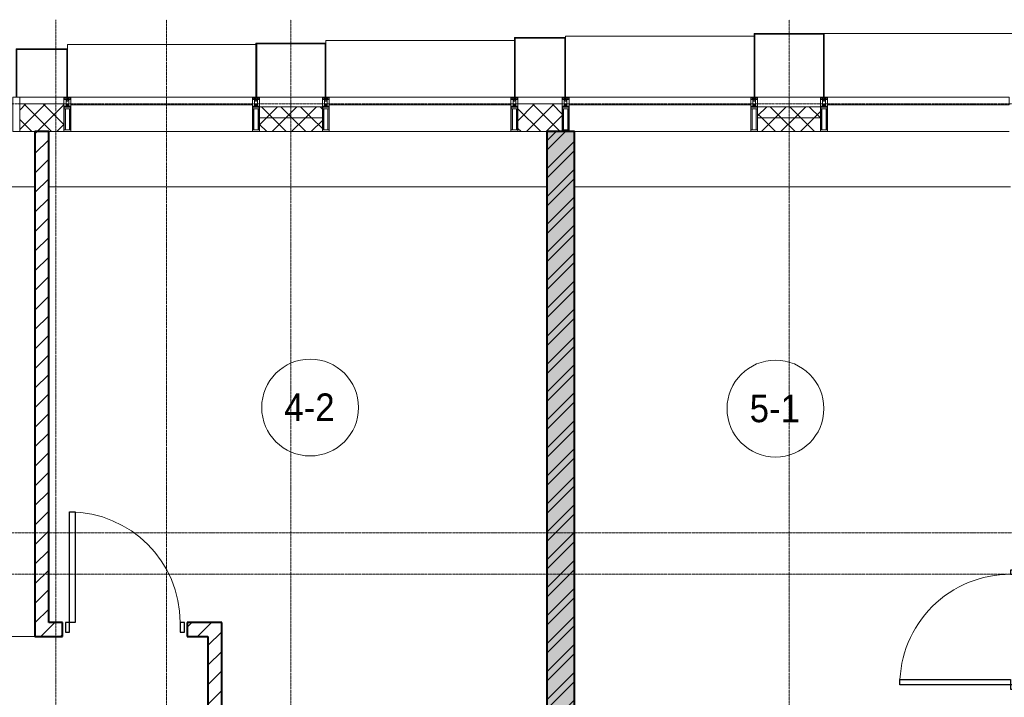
# Model space of a CAD drawing. Header units: millimetres. Extents: x 106966 to 201968, y 7718 to 228773.
# Tile 34 of 44: x 123990 to 131105, y 28810 to 33710. Entities that reach past the tile are written whole.
import ezdxf

# ---------------------------------------------------------------- set-up
doc = ezdxf.new("R2010")
doc.units = ezdxf.units.MM
doc.linetypes.add('ADSK_Линия сетки', pattern=[25, 20, -2.5, 0, -2.5])
doc.linetypes.add('Линия сетки', pattern=[25, 20, -2.5, 0, -2.5])
for name, color, linetype, lineweight in [('Двери', 7, 'Continuous', 18), ('Импосты витража', 7, 'Continuous', 18), ('Колонны', 7, 'Continuous', 18), ('Марки помещений', 7, 'Continuous', 20), ('Оси', 7, 'Continuous', 9), ('Панели витража', 7, 'Continuous', 18), ('Перекрытия', 7, 'Continuous', 18), ('Стены', 7, 'Continuous', 18), ('Стены разрез', 7, 'Continuous', 40), ('Стены штриховка', 7, 'Continuous', 40), ('Элементы узлов', 7, 'Continuous', 18)]:
    doc.layers.add(name, color=color, linetype=linetype, lineweight=lineweight)
doc.styles.add('Arial_3', font='arial.ttf', dxfattribs={"width": 0.9, "height": 200})
pattern_1 = [(45, (0, 0), (-70.71068, 70.71068), [])]
pattern_2 = [(45, (0, 0), (-70.71068, 70.71068), []), (135, (0, 0), (-70.71068, -70.71068), [])]

# ---------------------------------------------------------------- blocks, each defined once
blk = doc.blocks.new('A_DOR_Door - Вн_3_Одинарная_900x2100-3250834-МКСС_К4_L24_81_300_')
at = {"layer": 'Двери', "color": 253, "lineweight": 30, "true_color": 0xaaaaaa}
for p, q in [((-400, 50), (-400, 850)), ((-400, 850), (-360, 850)), ((-400, 50), (-400, 850)), ((-360, 850), (-360, 50)), ((-430, 50), (-430, -20)), ((-400, 50), (-430, 50)), ((-360, 50), (-400, 50)), ((-400, -20), (-400, 50)), ((430, 50), (400, 50)), ((400, 50), (400, -20)), ((430, -20), (430, 50)), ((-430, -20), (-400, -20)), ((400, -20), (430, -20))]:
    blk.add_line(p, q, dxfattribs=at)
at = {"layer": 'Двери', "color": 254, "lineweight": 9, "true_color": 0xd4d4d4}
blk.add_arc((-400, 50), 800, 360, 90, dxfattribs=at)
blk = doc.blocks.new('A_DOR_Door - Вн_3_Одинарная_900x2100-3010585-МКСС_К4_L24_81_300_')
at = {"layer": 'Двери', "color": 253, "lineweight": 30, "true_color": 0xaaaaaa}
for p, q in [((-400, 50), (-400, 850)), ((-400, 850), (-360, 850)), ((-400, 50), (-400, 850)), ((-360, 850), (-360, 50)), ((-430, 50), (-430, -20)), ((-400, 50), (-430, 50)), ((-360, 50), (-400, 50)), ((-400, -20), (-400, 50)), ((430, 50), (400, 50)), ((400, 50), (400, -20)), ((430, -20), (430, 50)), ((-430, -20), (-400, -20)), ((400, -20), (430, -20))]:
    blk.add_line(p, q, dxfattribs=at)
at = {"layer": 'Двери', "color": 254, "lineweight": 9, "true_color": 0xd4d4d4}
blk.add_arc((-400, 50), 800, 360, 90, dxfattribs=at)
blk = doc.blocks.new('135_SLK_K4_AR_rvt-1-МКСС_К4_L24_81_300_')
at = {"layer": 'Стены разрез', "lineweight": 9, "true_color": 0xaaaaaa}
h = blk.add_hatch(dxfattribs=at)
h.set_pattern_fill('FP_3', color=253, style=0, pattern_type=2)
h.set_pattern_definition(pattern_1)
h.paths.add_polyline_path([(124200, 29350), (124200, 32900), (124100, 32900), (124100, 29350)])
h = blk.add_hatch(dxfattribs=at)
h.set_pattern_fill('FP_1', color=253, style=0, pattern_type=2)
h.set_pattern_definition([(50, (0, 0), (218.62117, -19.1268), [22.86, -251.46]), (355, (0, 0), (-42.29187, 229.2684), [18.288, -201.168]), (100.451, (18.22, -1.6), (176.33107, 210.13963), [19.428, -213.708]), (46.184, (0, 60.96), (325.29495, -50.45164), [34.29, -377.19]), (96.636, (27.1, 56.76), (284.883, 296.91266), [29.142, -320.562]), (351.184, (0, 60.96), (284.8858, 296.9107), [27.432, -301.752]), (21, (30.48, 45.72), (181.93753, -122.71832), [22.86, -251.46]), (326, (30.48, 45.72), (74.16223, 221.0262), [18.288, -201.168]), (71.451, (45.64, 35.5), (256.10035, 98.30526), [19.428, -213.708]), (37.5, (0, 0), (3.70639, 101.465895), [3.353, -195.377, 3.353, -200.863, -201.93]), (37.5, (0, 0), (3.70639, 101.465895), [-402.946, 3.353, -198.577]), (7.5, (0, 0), (80.18358, 120.21653), [3.353, -113.081, 3.353, -190.805, -76.962]), (7.5, (0, 0), (80.18358, 120.21653), [-310.591, 3.353, -73.609]), (327.5, (-67.97, 0), (162.708646, -6.87497), [3.353, -72.847, 3.353, -234.391, -315.468]), (327.5, (-67.97, 0), (162.708646, -6.87497), [-313.944, 3.353, -312.115]), (317.5, (-98.45, 0), (177.75468, 30.51183), [3.353, -95.707, 3.353, -154.534, -224.028]), (317.5, (-98.45, 0), (177.75468, 30.51183), [-256.946, 3.353, -220.675])])
h.paths.add_polyline_path([(127800, 26300), (128000, 26300), (128000, 32900), (127800, 32900), (127800, 26544.3)])
h = blk.add_hatch(dxfattribs=at)
h.set_pattern_fill('FP_2', color=253, style=0, pattern_type=2)
h.set_pattern_definition([(45, (0, 0), (-101.02788, 101.02788), []), (45, (67.35, 0), (-101.02788, 101.02788), [])])
h.paths.add_polyline_path([(127800, 26300), (128000, 26300), (128000, 32900), (127800, 32900), (127800, 26544.3)])
h = blk.add_hatch(dxfattribs=at)
h.set_pattern_fill('FP_3', color=253, style=0, pattern_type=2)
h.set_pattern_definition(pattern_1)
h.paths.add_polyline_path([(125350, 29250), (125350, 29350), (125200, 29350), (125200, 29250)])
h.paths.add_polyline_path([(124100, 29250), (124300, 29250), (124300, 29350), (124100, 29350)])
h = blk.add_hatch(dxfattribs=at)
h.set_pattern_fill('FP_3', color=253, style=0, pattern_type=2)
h.set_pattern_definition(pattern_1)
h.paths.add_polyline_path([(125350, 28750), (125450, 28750), (125450, 29350), (125350, 29350), (125350, 28936.3)])
at = {"layer": 'Перекрытия', "color": 253, "true_color": 0xaaaaaa}
for p, q in [((124100, 32500), (120650, 32500)), ((127800, 32500), (124200, 32500)), ((131150, 32500), (128000, 32500))]:
    blk.add_line(p, q, dxfattribs=at)
at = {"layer": 'Стены', "color": 253, "true_color": 0xaaaaaa}
for p, q in [((120650, 29250.4), (124100, 29250.4)), ((124100, 29249.6), (123050.4, 29249.6))]:
    blk.add_line(p, q, dxfattribs=at)
at = {"layer": 'Стены разрез', "color": 253, "true_color": 0xaaaaaa}
for p, q in [((124200, 32900), (124100, 32900)), ((124100, 32900), (124100, 29350)), ((124200, 29350), (124200, 32900)), ((127800, 32900), (127800, 26300)), ((128000, 32900), (127800, 32900)), ((128000, 26300), (128000, 32900)), ((124100, 29350), (124100, 29250)), ((124300, 29350), (124200, 29350)), ((124300, 29250), (124300, 29350)), ((125350, 29350), (125200, 29350)), ((125200, 29350), (125200, 29250)), ((125450, 29350), (125350, 29350)), ((125450, 28750), (125450, 29350)), ((124100, 29250), (124300, 29250)), ((125200, 29250), (125350, 29250)), ((125350, 29250), (125350, 28750))]:
    blk.add_line(p, q, dxfattribs=at)
at = {"layer": 'Двери', "color": 253, "lineweight": 18, "true_color": 0xaaaaaa}
blk.add_blockref('A_DOR_Door - Вн_3_Одинарная_900x2100-3010585-МКСС_К4_L24_81_300_', (124750, 29300), dxfattribs=at)
at = {"layer": 'Двери', "color": 253, "lineweight": 18, "true_color": 0xaaaaaa, "rotation": 90}
blk.add_blockref('A_DOR_Door - Вн_3_Одинарная_900x2100-3250834-МКСС_К4_L24_81_300_', (131200, 29300), dxfattribs=at)
blk = doc.blocks.new('System Panel - A_PAN_Glass-7513417-МКСС_К4_L24_81_300_')
at = {"layer": 'Панели витража', "color": 253, "lineweight": 5, "true_color": 0xaaaaaa}
for p, q in [((656.25, 0), (-656.25, 0)), ((-656.25, 0), (-656.25, -55)), ((656.25, -55), (656.25, 0)), ((-656.25, -55), (656.25, -55))]:
    blk.add_line(p, q, dxfattribs=at)
blk = doc.blocks.new('Rectangular Mullion - R_StandardFrame_50Wx250H-5816490-МКСС_К4_L24_81_300_')
at = {"layer": 'Импосты витража', "color": 253, "lineweight": 5, "true_color": 0xaaaaaa}
blk.add_line((134740, 32900), (133427.5, 32900), dxfattribs=at)
blk = doc.blocks.new('Rectangular Mullion - 50Wx250H-2623690-МКСС_К4_L24_81_300_')
at = {"layer": 'Элементы узлов', "color": 253, "lineweight": 5, "true_color": 0xaaaaaa}
for p, q in [((-25, 65.2), (-25, 250)), ((-25, 250), (0, 250)), ((-23, 237.3), (0, 237.3)), ((-23, 237.3), (-23, 73.6)), ((-14.9, 84), (-14.9, 237.3)), ((25, 250), (0, 250)), ((23, 237.3), (0, 237.3)), ((14.9, 84), (14.9, 237.3)), ((23, 237.3), (23, 73.6)), ((25, 65.2), (25, 250)), ((0, 84), (-23, 84)), ((-0.5, 73.6), (-23, 73.6)), ((-14, 71.3), (-14, 65.2)), ((-10, 71.3), (-14, 71.3)), ((-10, 53), (-10, 71.3)), ((0, 84), (23, 84)), ((0.5, 73.6), (23, 73.6)), ((10, 71.3), (14, 71.3)), ((10, 53), (10, 71.3)), ((14, 71.3), (14, 65.2)), ((-14, 65.2), (-25, 65.2)), ((-23.8, 14.6), (-25, 14.2)), ((-25, 0), (-25, 14.2)), ((-22.3, 17), (-23.8, 17)), ((-23.8, 17), (-23.8, 14.6)), ((-22.5, 10.6), (-23.8, 14.6)), ((-22.5, 10.6), (-23.7, 9.9)), ((-23.7, 1.3), (-23.7, 9.9)), ((-23.7, 1.3), (-11.8, 1.3)), ((-23.2, 10.2), (-22.5, 8)), ((-22.5, 8), (-22.5, 4.5)), ((-21.3, 4.5), (-22.5, 4.5)), ((-22.3, 17), (-22.3, 16)), ((-22.3, 16), (-21.3, 16)), ((-19, 17.6), (-21.3, 16)), ((-21.3, 4.5), (-21.3, 6.5)), ((-21.3, 6.5), (-14.2, 6.5)), ((-18.4, 16.6), (-19, 17.6)), ((-7.4, 16.6), (-18.4, 16.6)), ((-14.2, 6.5), (-14.2, 4.5)), ((-13.2, 4.5), (-14.2, 4.5)), ((-13.2, 4.5), (-12.2, 7.2)), ((-12.7, 7.6), (-11.3, 11.4)), ((-12.7, 7.6), (-11.8, 6.9)), ((-12.2, 9), (-12.2, 14.8)), ((-12.2, 14.8), (0, 14.8)), ((-11.8, 1.3), (-11.8, 6.9)), ((-10.5, 11.2), (-11.3, 11.4)), ((-10.5, 1.5), (-10.5, 11.2)), ((-4.8, 1.5), (-10.5, 1.5)), ((-8.7, 53), (-10, 53)), ((-10, 53), (-10, 17)), ((-10, 17), (-7.5, 17)), ((-8.7, 53), (-7, 54.7)), ((-8.5, 23), (-1.5, 30)), ((-8.5, 18.5), (-8.5, 23)), ((-7.5, 18.5), (-8.5, 18.5)), ((-7.5, 17), (-7.5, 18.5)), ((-7.4, 18), (-7.4, 16.6)), ((-2.6, 18), (-7.4, 18)), ((-7, 65.2), (-5.9, 67.3)), ((-7, 65.2), (-7, 54.7)), ((-4.1, 67.3), (-5.9, 67.3)), ((0, 8), (-4.8, 8)), ((-4.8, 1.5), (-4.8, 8)), ((-4.1, 67.3), (-2.9, 65.1)), ((-2.9, 65.1), (-2.9, 54.6)), ((-1.3, 53), (-2.9, 54.6)), ((-2.6, 18), (-2.6, 16.8)), ((-2.6, 16.8), (0, 16.8)), ((-1.5, 30), (0, 30)), ((0, 53), (-1.3, 53)), ((0, 53), (1.3, 53)), ((1.5, 30), (0, 30)), ((2.6, 16.8), (0, 16.8)), ((0, 14.8), (0, 16.8)), ((0, 14.8), (0, 16.8)), ((12.2, 14.8), (0, 14.8)), ((0, 0), (0, 8)), ((0, 8), (4.8, 8)), ((0, 0), (0, 8)), ((1.3, 53), (2.9, 54.6)), ((8.5, 23), (1.5, 30)), ((2.6, 18), (2.6, 16.8)), ((2.6, 18), (7.4, 18)), ((4.1, 67.3), (2.9, 65.1)), ((2.9, 65.1), (2.9, 54.6)), ((4.1, 67.3), (5.9, 67.3)), ((4.8, 1.5), (4.8, 8)), ((4.8, 1.5), (10.5, 1.5)), ((7, 65.2), (5.9, 67.3)), ((7, 65.2), (7, 54.7)), ((8.7, 53), (7, 54.7)), ((7.4, 18), (7.4, 16.6)), ((7.4, 16.6), (18.4, 16.6)), ((7.5, 18.5), (8.5, 18.5)), ((7.5, 17), (7.5, 18.5)), ((10, 17), (7.5, 17)), ((8.5, 18.5), (8.5, 23)), ((8.7, 53), (10, 53)), ((10, 53), (10, 17)), ((10.5, 11.2), (11.3, 11.4)), ((10.5, 1.5), (10.5, 11.2)), ((12.7, 7.6), (11.3, 11.4)), ((12.7, 7.6), (11.8, 6.9)), ((11.8, 1.3), (11.8, 6.9)), ((23.7, 1.3), (11.8, 1.3)), ((12.2, 9), (12.2, 14.8)), ((13.2, 4.5), (12.2, 7.2)), ((13.2, 4.5), (14.2, 4.5)), ((14, 65.2), (25, 65.2)), ((21.3, 6.5), (14.2, 6.5)), ((14.2, 6.5), (14.2, 4.5)), ((18.4, 16.6), (19, 17.6)), ((19, 17.6), (21.3, 16)), ((22.3, 16), (21.3, 16)), ((21.3, 4.5), (21.3, 6.5)), ((21.3, 4.5), (22.5, 4.5)), ((22.3, 17), (22.3, 16)), ((22.3, 17), (23.8, 17)), ((22.5, 10.6), (23.8, 14.6)), ((22.5, 10.6), (23.7, 9.9)), ((23.2, 10.2), (22.5, 8)), ((22.5, 8), (22.5, 4.5)), ((23.7, 1.3), (23.7, 9.9)), ((23.8, 17), (23.8, 14.6)), ((23.8, 14.6), (25, 14.2)), ((25, 0), (25, 14.2)), ((-25, 0), (0, 0)), ((25, 0), (0, 0))]:
    blk.add_line(p, q, dxfattribs=at)
for centre, start, end in [((-0.5, 73.1), 360, 90), ((0.5, 73.1), 90, 180)]:
    blk.add_arc(centre, 0.5, start, end, dxfattribs=at)
blk = doc.blocks.new('Rectangular Mullion - R_StandardFrame_50Wx250H-V39-МКСС_К4_L24_81_300_')
at = {"layer": 'Импосты витража', "color": 253, "lineweight": 5, "true_color": 0xaaaaaa}
for p, q in [((-25, 0), (-25, 250)), ((-25, 250), (25, 250)), ((25, 250), (25, 0)), ((0, 0), (-25, 0)), ((25, 0), (5, 0))]:
    blk.add_line(p, q, dxfattribs=at)
blk = doc.blocks.new('Rectangular Mullion - R_StandardFrame_50Wx250H-V38-МКСС_К4_L24_81_300_')
at = {"layer": 'Импосты витража', "color": 253, "lineweight": 5, "true_color": 0xaaaaaa}
for p, q in [((-25, 0), (-25, 250)), ((-25, 250), (25, 250)), ((25, 250), (25, 0)), ((-5, 0), (-25, 0)), ((25, 0), (0, 0))]:
    blk.add_line(p, q, dxfattribs=at)
blk = doc.blocks.new('Rectangular Mullion - R_StandardFrame_50Wx250H-V40-МКСС_К4_L24_81_300_')
at = {"layer": 'Импосты витража', "color": 253, "lineweight": 5, "true_color": 0xaaaaaa}
blk.add_line((129272.5, 32900), (128000, 32900), dxfattribs=at)
blk = doc.blocks.new('A_SLK_PAN_Type1 - Прямой тип панели-6538404-МКСС_К4_L24_81_300_')
at = {"layer": 'Колонны', "lineweight": 5}
for p, q in [((-247.5, 0), (-252.5, 0)), ((-252.5, 0), (-252.5, -460)), ((-247.5, -455), (-247.5, 0)), ((227.5, 0), (-227.5, 0)), ((247.5, 0), (247.5, -455)), ((252.5, 0), (247.5, 0)), ((252.5, -460), (252.5, 0)), ((-252.5, -460), (252.5, -460)), ((247.5, -455), (-247.5, -455))]:
    blk.add_line(p, q, dxfattribs=at)
blk = doc.blocks.new('A_SLK_PAN_Type1 - Прямой тип панели-6538406-МКСС_К4_L24_81_300_')
at = {"layer": 'Колонны', "lineweight": 5}
for p, q in [((-247.5, 0), (-252.5, 0)), ((-252.5, 0), (-252.5, -390)), ((-247.5, -385), (-247.5, 0)), ((227.5, 0), (-227.5, 0)), ((247.5, 0), (247.5, -385)), ((252.5, 0), (247.5, 0)), ((252.5, -390), (252.5, 0)), ((-252.5, -390), (252.5, -390)), ((247.5, -385), (-247.5, -385))]:
    blk.add_line(p, q, dxfattribs=at)
blk = doc.blocks.new('A_SLK_PAN_Type1 - Прямой тип панели-6538407-МКСС_К4_L24_81_300_')
at = {"layer": 'Колонны', "lineweight": 5}
for p, q in [((-180, 0), (-185, 0)), ((-185, 0), (-185, -430)), ((-180, -425), (-180, 0)), ((160, 0), (-160, 0)), ((180, 0), (180, -425)), ((185, 0), (180, 0)), ((185, -430), (185, 0)), ((180, -425), (-180, -425)), ((-185, -430), (185, -430))]:
    blk.add_line(p, q, dxfattribs=at)
blk = doc.blocks.new('A_SLK_PAN_Type1 - Прямой тип панели-6538409-МКСС_К4_L24_81_300_')
at = {"layer": 'Колонны', "lineweight": 5}
for p, q in [((-180, 0), (-185, 0)), ((-185, 0), (-185, -350)), ((-180, -345), (-180, 0)), ((160, 0), (-160, 0)), ((180, 0), (180, -345)), ((185, 0), (180, 0)), ((185, -350), (185, 0)), ((-185, -350), (185, -350)), ((180, -345), (-180, -345))]:
    blk.add_line(p, q, dxfattribs=at)
blk = doc.blocks.new('A_OGR_PAN_Отлив - A_OGR_PAN_Отлив-6266136-МКСС_К4_L24_81_300_')
at = {"layer": 'Колонны', "color": 253, "lineweight": 5, "true_color": 0xaaaaaa}
blk.add_line((681.25, 460), (-681.25, 460), dxfattribs=at)
blk = doc.blocks.new('A_OGR_PAN_Отлив - A_OGR_PAN_Отлив-6265599-МКСС_К4_L24_81_300_')
at = {"layer": 'Колонны', "color": 253, "lineweight": 5, "true_color": 0xaaaaaa}
for p in [(681.25, 440), (-681.25, 430)]:
    blk.add_line(p, (-681.25, 440), dxfattribs=at)
blk = doc.blocks.new('A_OGR_PAN_Отлив - A_OGR_PAN_Отлив-6266202-МКСС_К4_L24_81_300_')
at = {"layer": 'Колонны', "color": 253, "lineweight": 5, "true_color": 0xaaaaaa}
for p in [(681.25, 410), (-681.25, 390)]:
    blk.add_line(p, (-681.25, 410), dxfattribs=at)
blk = doc.blocks.new('A_OGR_PAN_Отлив - A_OGR_PAN_Отлив-6266409-МКСС_К4_L24_81_300_')
at = {"layer": 'Колонны', "color": 253, "lineweight": 5, "true_color": 0xaaaaaa}
for p in [(681.25, 380), (-681.25, 350)]:
    blk.add_line(p, (-681.25, 380), dxfattribs=at)
blk = doc.blocks.new('135_SLK_K4_AR_FCD_rvt-1-МКСС_К4_L24_81_300_')
at = {"layer": 'Стены разрез', "lineweight": 5, "true_color": 0xaaaaaa}
h = blk.add_hatch(dxfattribs=at)
h.set_pattern_fill('FP_4', color=253, style=0, pattern_type=2)
h.set_pattern_definition(pattern_2)
h.paths.add_polyline_path([(124310, 32900), (124310, 33100), (123990, 33100), (123990, 32900)])
h = blk.add_hatch(dxfattribs=at)
h.set_pattern_fill('FP_4', color=253, style=0, pattern_type=2)
h.set_pattern_definition(pattern_2)
h.paths.add_polyline_path([(127910, 32900), (127910, 33100), (127590, 33100), (127590, 32900)])
h = blk.add_hatch(dxfattribs=at)
h.set_pattern_fill('FP_4', color=253, style=0, pattern_type=2)
h.set_pattern_definition(pattern_2)
h.paths.add_polyline_path([(126177.5, 33000), (126177.5, 33080), (125722.5, 33080), (125722.5, 33000)])
h = blk.add_hatch(dxfattribs=at)
h.set_pattern_fill('FP_4', color=253, style=0, pattern_type=2)
h.set_pattern_definition(pattern_2)
h.paths.add_polyline_path([(129777.5, 33000), (129777.5, 33080), (129322.5, 33080), (129322.5, 33000)])
h = blk.add_hatch(dxfattribs=at)
h.set_pattern_fill('FP_4', color=253, style=0, pattern_type=2)
h.set_pattern_definition(pattern_2)
h.paths.add_polyline_path([(126177.5, 32900), (126177.5, 33000), (125722.5, 33000), (125722.5, 32900)])
h = blk.add_hatch(dxfattribs=at)
h.set_pattern_fill('FP_4', color=253, style=0, pattern_type=2)
h.set_pattern_definition(pattern_2)
h.paths.add_polyline_path([(129777.5, 32900), (129777.5, 33000), (129322.5, 33000), (129322.5, 32900)])
at = {"layer": 'Стены разрез', "color": 253, "lineweight": 9, "true_color": 0xaaaaaa}
for p, q in [((124310, 33100), (123990, 33100)), ((123990, 33100), (123990, 32900)), ((124310, 32900), (124310, 33100)), ((127910, 33100), (127590, 33100)), ((127590, 33100), (127590, 32900)), ((127910, 32900), (127910, 33100)), ((126177.5, 33080), (125722.5, 33080)), ((125722.5, 33080), (125722.5, 32900)), ((126177.5, 32900), (126177.5, 33080)), ((129777.5, 33080), (129322.5, 33080)), ((129322.5, 33080), (129322.5, 32900)), ((129777.5, 32900), (129777.5, 33080)), ((123990, 32900), (124310, 32900)), ((125722.5, 32900), (126177.5, 32900)), ((127590, 32900), (127910, 32900)), ((129322.5, 32900), (129777.5, 32900))]:
    blk.add_line(p, q, dxfattribs=at)
at = {"layer": 'Стены штриховка', "color": 253, "lineweight": 9, "true_color": 0xaaaaaa}
for p, q in [((126177.5, 33000), (125722.5, 33000)), ((129777.5, 33000), (129322.5, 33000))]:
    blk.add_line(p, q, dxfattribs=at)
at = {"layer": 'Импосты витража', "color": 253, "lineweight": 5, "true_color": 0xaaaaaa, "extrusion": (0, 0, -1), "rotation": 180}
for name, p in [('Rectangular Mullion - R_StandardFrame_50Wx250H-V39-МКСС_К4_L24_81_300_', (-123965, 33150)), ('Rectangular Mullion - 50Wx250H-2623690-МКСС_К4_L24_81_300_', (-124335, 33150)), ('Rectangular Mullion - R_StandardFrame_50Wx250H-V38-МКСС_К4_L24_81_300_', (-124335, 33150)), ('Rectangular Mullion - 50Wx250H-2623690-МКСС_К4_L24_81_300_', (-125697.5, 33150)), ('Rectangular Mullion - R_StandardFrame_50Wx250H-V39-МКСС_К4_L24_81_300_', (-125697.5, 33150)), ('Rectangular Mullion - 50Wx250H-2623690-МКСС_К4_L24_81_300_', (-126202.5, 33150)), ('Rectangular Mullion - R_StandardFrame_50Wx250H-V38-МКСС_К4_L24_81_300_', (-126202.5, 33150)), ('Rectangular Mullion - 50Wx250H-2623690-МКСС_К4_L24_81_300_', (-127565, 33150)), ('Rectangular Mullion - R_StandardFrame_50Wx250H-V39-МКСС_К4_L24_81_300_', (-127565, 33150)), ('Rectangular Mullion - 50Wx250H-2623690-МКСС_К4_L24_81_300_', (-127935, 33150)), ('Rectangular Mullion - R_StandardFrame_50Wx250H-V38-МКСС_К4_L24_81_300_', (-127935, 33150)), ('Rectangular Mullion - 50Wx250H-2623690-МКСС_К4_L24_81_300_', (-129297.5, 33150)), ('Rectangular Mullion - R_StandardFrame_50Wx250H-V39-МКСС_К4_L24_81_300_', (-129297.5, 33150)), ('Rectangular Mullion - 50Wx250H-2623690-МКСС_К4_L24_81_300_', (-129802.5, 33150)), ('Rectangular Mullion - R_StandardFrame_50Wx250H-V38-МКСС_К4_L24_81_300_', (-129802.5, 33150))]:
    blk.add_blockref(name, p, dxfattribs=at)
at = {"layer": 'Импосты витража', "color": 253, "lineweight": 5, "true_color": 0xaaaaaa}
for name, p in [('Rectangular Mullion - R_StandardFrame_50Wx250H-5816490-МКСС_К4_L24_81_300_', (-9067.5, 0)), ('Rectangular Mullion - R_StandardFrame_50Wx250H-5816490-МКСС_К4_L24_81_300_', (-7200, 0)), ('Rectangular Mullion - R_StandardFrame_50Wx250H-V40-МКСС_К4_L24_81_300_', (0, 0)), ('Rectangular Mullion - R_StandardFrame_50Wx250H-5816490-МКСС_К4_L24_81_300_', (-3600, 0))]:
    blk.add_blockref(name, p, dxfattribs=at)
at = {"layer": 'Колонны', "color": 253, "lineweight": 5, "true_color": 0xaaaaaa}
for name, p in [('A_OGR_PAN_Отлив - A_OGR_PAN_Отлив-6265599-МКСС_К4_L24_81_300_', (128616.3, 33150)), ('A_OGR_PAN_Отлив - A_OGR_PAN_Отлив-6266136-МКСС_К4_L24_81_300_', (130483.8, 33150)), ('A_OGR_PAN_Отлив - A_OGR_PAN_Отлив-6266409-МКСС_К4_L24_81_300_', (125016.3, 33150)), ('A_OGR_PAN_Отлив - A_OGR_PAN_Отлив-6266202-МКСС_К4_L24_81_300_', (126883.8, 33150))]:
    blk.add_blockref(name, p, dxfattribs=at)
at = {"layer": 'Колонны', "color": 253, "lineweight": 5, "true_color": 0xaaaaaa, "rotation": 180}
for name, p in [('A_SLK_PAN_Type1 - Прямой тип панели-6538404-МКСС_К4_L24_81_300_', (129550, 33150)), ('A_SLK_PAN_Type1 - Прямой тип панели-6538406-МКСС_К4_L24_81_300_', (125950, 33150)), ('A_SLK_PAN_Type1 - Прямой тип панели-6538407-МКСС_К4_L24_81_300_', (127750, 33150)), ('A_SLK_PAN_Type1 - Прямой тип панели-6538409-МКСС_К4_L24_81_300_', (124150, 33150))]:
    blk.add_blockref(name, p, dxfattribs=at)
at = {"layer": 'Панели витража', "color": 253, "lineweight": 5, "true_color": 0xaaaaaa}
for p in [(125016.3, 33150), (126883.8, 33150), (128616.3, 33150), (130483.8, 33150)]:
    blk.add_blockref('System Panel - A_PAN_Glass-7513417-МКСС_К4_L24_81_300_', p, dxfattribs=at)
blk = doc.blocks.new('050_Марка_Помещение - Номер-620969-МКСС_К4_L24_81_300_')
at = {"layer": 'Марки помещений'}
blk.add_circle((0, 0), 3.5, dxfattribs=at)

msp = doc.modelspace()

# ---------------------------------------------------------------- linework, layer by layer
at = {"layer": 'Оси', "linetype": 'Линия сетки'}
for p, q in [((124250, 13295.7), (124250, 33709.6)), ((125050, 12025.7), (125050, 33709.6)), ((125950, 12025.7), (125950, 33709.6)), ((129550, 12025.7), (129550, 33709.6))]:
    msp.add_line(p, q, dxfattribs=at)
at = {"layer": 'Оси', "linetype": 'ADSK_Линия сетки'}
for p, q in [((136800, 33100), (107783.9, 33100)), ((136800, 30000), (109053.9, 30000)), ((136800, 29700), (107783.9, 29700))]:
    msp.add_line(p, q, dxfattribs=at)

# ---------------------------------------------------------------- block references
at = {"lineweight": 5}
for name in ['135_SLK_K4_AR_FCD_rvt-1-МКСС_К4_L24_81_300_', '135_SLK_K4_AR_rvt-1-МКСС_К4_L24_81_300_']:
    msp.add_blockref(name, (0, 0), dxfattribs=at)
at = {"layer": 'Марки помещений', "xscale": 99.99999999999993, "yscale": 99.99999999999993, "zscale": 99.99999999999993}
for p in [(126088.9, 30905.3), (129451.6, 30897.6)]:
    msp.add_blockref('050_Марка_Помещение - Номер-620969-МКСС_К4_L24_81_300_', p, dxfattribs=at)

# ---------------------------------------------------------------- texts
at = {"layer": 'Марки помещений', "lineweight": 9, "char_height": 200, "width": 447.342, "attachment_point": 1, "style": 'Arial_3'}
for s, insert in [('4-2', (125902.4, 31007)), ('5-1', (129265, 30999.3))]:
    msp.add_mtext(s, dxfattribs=dict(at, insert=insert))

doc.saveas('drawing.dxf')
